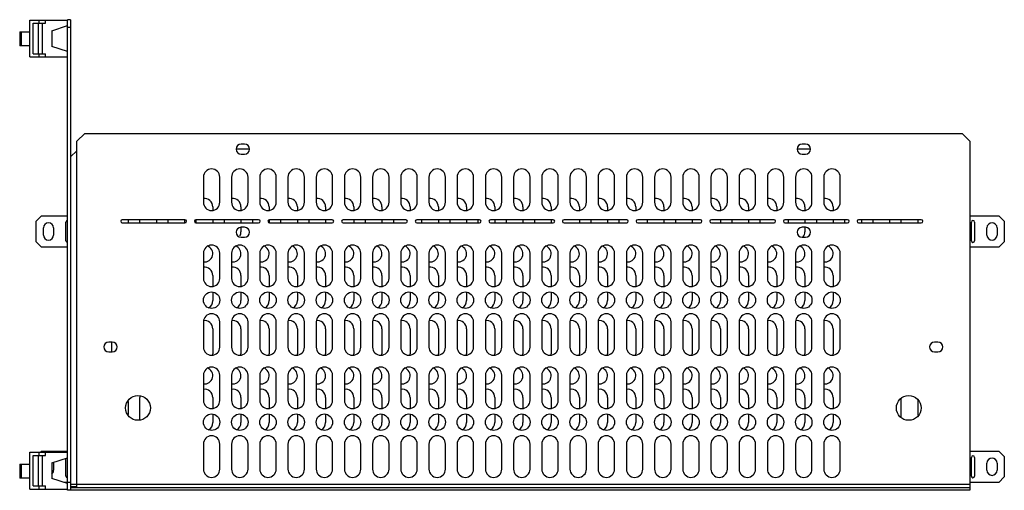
# Model space of a CAD drawing. Header units: millimetres. Extents: x 94 to 722, y 415 to 715.
import ezdxf

# ---------------------------------------------------------------- set-up
doc = ezdxf.new("R2010")
doc.units = ezdxf.units.MM
doc.header["$LTSCALE"] = 73.241974
doc.layers.get('0').update_dxf_attribs({"linetype": 'CONTINUOUS'})

msp = doc.modelspace()

# ---------------------------------------------------------------- linework, layer by layer
at = {"color": 7}
for p, q in [((100.48, 690.8), (100.48, 714.3)), ((100.48, 714.3), (124.48, 714.3)), ((102.48, 692.8), (102.48, 712.3)), ((102.48, 712.3), (110.48, 712.3)), ((106.04, 692.8), (106.04, 712.3)), ((106.48, 712.3), (106.48, 714.3)), ((108.48, 692.8), (108.48, 712.3)), ((110.48, 712.3), (110.48, 714.3)), ((114.48, 707.55), (124.48, 710.8)), ((124.48, 414.55), (124.48, 714.55)), ((126.48, 714.55), (124.48, 714.55)), ((126.48, 714.55), (126.48, 414.55)), ((93.98, 706.8), (93.98, 697.8)), ((93.98, 706.8), (100.48, 706.8)), ((95.06, 697.8), (95.06, 706.8)), ((114.48, 707.55), (114.48, 697.55)), ((126.48, 709.55), (124.48, 709.55)), ((100.48, 697.8), (93.98, 697.8)), ((102.48, 692.8), (110.48, 692.8)), ((106.48, 690.8), (106.48, 692.8)), ((110.48, 690.8), (110.48, 692.8)), ((124.48, 694.3), (114.48, 697.55)), ((100.48, 690.8), (124.48, 690.8)), ((135.48, 642.05), (130.48, 637.05)), ((135.48, 642.05), (695.48, 642.05)), ((700.48, 637.05), (695.48, 642.05)), ((130.48, 416.05), (130.48, 637.05)), ((237.53, 635.2), (235.33, 635.2)), ((595.63, 635.2), (593.43, 635.2)), ((700.48, 637.05), (700.48, 414.55)), ((130.48, 631.05), (126.48, 627.05)), ((240.68, 632.05), (232.19, 632.05)), ((235.33, 628.9), (237.53, 628.9)), ((598.78, 632.05), (590.29, 632.05)), ((593.43, 628.9), (595.63, 628.9)), ((211.23, 614.15), (211.23, 598.15)), ((221.73, 598.15), (221.73, 614.15)), ((229.23, 614.15), (229.23, 598.15)), ((239.73, 598.15), (239.73, 614.15)), ((247.23, 614.15), (247.23, 598.15)), ((257.73, 598.15), (257.73, 614.15)), ((265.23, 614.15), (265.23, 598.15)), ((275.73, 598.15), (275.73, 614.15)), ((283.23, 614.15), (283.23, 598.15)), ((293.73, 598.15), (293.73, 614.15)), ((301.23, 614.15), (301.23, 598.15)), ((311.73, 598.15), (311.73, 614.15)), ((319.23, 614.15), (319.23, 598.15)), ((329.73, 598.15), (329.73, 614.15)), ((337.23, 614.15), (337.23, 598.15)), ((347.73, 598.15), (347.73, 614.15)), ((355.23, 614.15), (355.23, 598.15)), ((365.73, 598.15), (365.73, 614.15)), ((373.23, 614.15), (373.23, 598.15)), ((383.73, 598.15), (383.73, 614.15)), ((391.23, 614.15), (391.23, 598.15)), ((401.73, 598.15), (401.73, 614.15)), ((409.23, 614.15), (409.23, 598.15)), ((419.73, 598.15), (419.73, 614.15)), ((427.23, 614.15), (427.23, 598.15)), ((437.73, 598.15), (437.73, 614.15)), ((445.23, 614.15), (445.23, 598.15)), ((455.73, 598.15), (455.73, 614.15)), ((463.23, 614.15), (463.23, 598.15)), ((473.73, 598.15), (473.73, 614.15)), ((481.23, 614.15), (481.23, 598.15)), ((491.73, 598.15), (491.73, 614.15)), ((499.23, 614.15), (499.23, 598.15)), ((509.73, 598.15), (509.73, 614.15)), ((517.23, 614.15), (517.23, 598.15)), ((527.73, 598.15), (527.73, 614.15)), ((535.23, 614.15), (535.23, 598.15)), ((545.73, 598.15), (545.73, 614.15)), ((553.23, 614.15), (553.23, 598.15)), ((563.73, 598.15), (563.73, 614.15)), ((571.23, 614.15), (571.23, 598.15)), ((581.73, 598.15), (581.73, 614.15)), ((589.23, 614.15), (589.23, 598.15)), ((599.73, 598.15), (599.73, 614.15)), ((607.23, 614.15), (607.23, 598.15)), ((617.73, 598.15), (617.73, 614.15)), ((217.23, 595.3), (217.23, 592.98)), ((235.23, 595.3), (235.23, 592.98)), ((253.23, 595.3), (253.23, 592.98)), ((271.23, 595.3), (271.23, 592.98)), ((289.23, 595.3), (289.23, 592.98)), ((307.23, 595.3), (307.23, 592.98)), ((325.23, 595.3), (325.23, 592.98)), ((343.23, 595.3), (343.23, 592.98)), ((361.23, 595.3), (361.23, 592.98)), ((379.23, 595.3), (379.23, 592.98)), ((397.23, 595.3), (397.23, 592.98)), ((415.23, 595.3), (415.23, 592.98)), ((433.23, 595.3), (433.23, 592.98)), ((451.23, 595.3), (451.23, 592.98)), ((469.23, 595.3), (469.23, 592.98)), ((487.23, 595.3), (487.23, 592.98)), ((505.23, 595.3), (505.23, 592.98)), ((523.23, 595.3), (523.23, 592.98)), ((541.23, 595.3), (541.23, 592.98)), ((559.23, 595.3), (559.23, 592.98)), ((577.23, 595.3), (577.23, 592.98)), ((595.23, 595.3), (595.23, 592.98)), ((613.23, 595.3), (613.23, 592.98)), ((107.98, 589.55), (104.48, 586.05)), ((104.48, 573.05), (104.48, 586.05)), ((107.98, 589.55), (124.48, 589.55)), ((123.48, 573.55), (123.48, 585.55)), ((199.48, 587.05), (159.48, 587.05)), ((159.48, 585.05), (199.48, 585.05)), ((163.23, 587.05), (163.23, 585.05)), ((170.73, 585.05), (170.73, 587.05)), ((181.23, 587.05), (181.23, 585.05)), ((188.73, 585.05), (188.73, 587.05)), ((199.23, 587.05), (199.23, 585.05)), ((246.48, 587.05), (206.48, 587.05)), ((206.48, 585.05), (246.48, 585.05)), ((206.73, 585.05), (206.73, 587.05)), ((217.23, 587.05), (217.23, 585.05)), ((224.73, 585.05), (224.73, 587.05)), ((235.23, 587.05), (235.23, 585.05)), ((242.73, 585.05), (242.73, 587.05)), ((253.23, 586.9), (253.23, 585.19)), ((293.48, 587.05), (253.48, 587.05)), ((253.48, 585.05), (293.48, 585.05)), ((260.73, 585.05), (260.73, 587.05)), ((271.23, 587.05), (271.23, 585.05)), ((278.73, 585.05), (278.73, 587.05)), ((289.23, 587.05), (289.23, 585.05)), ((340.48, 587.05), (300.48, 587.05)), ((300.48, 585.05), (340.48, 585.05)), ((307.23, 587.05), (307.23, 585.05)), ((314.73, 585.05), (314.73, 587.05)), ((325.23, 587.05), (325.23, 585.05)), ((332.73, 585.05), (332.73, 587.05)), ((387.48, 587.05), (347.48, 587.05)), ((347.48, 585.05), (387.48, 585.05)), ((350.73, 585.05), (350.73, 587.05)), ((361.23, 587.05), (361.23, 585.05)), ((368.73, 585.05), (368.73, 587.05)), ((379.23, 587.05), (379.23, 585.05)), ((386.73, 585.05), (386.73, 587.05)), ((434.48, 587.05), (394.48, 587.05)), ((394.48, 585.05), (434.48, 585.05)), ((397.23, 587.05), (397.23, 585.05)), ((404.73, 585.05), (404.73, 587.05)), ((415.23, 587.05), (415.23, 585.05)), ((422.73, 585.05), (422.73, 587.05)), ((433.23, 587.05), (433.23, 585.05)), ((440.73, 585.48), (440.73, 586.61)), ((481.48, 587.05), (441.48, 587.05)), ((441.48, 585.05), (481.48, 585.05)), ((451.23, 587.05), (451.23, 585.05)), ((458.73, 585.05), (458.73, 587.05)), ((469.23, 587.05), (469.23, 585.05)), ((476.73, 585.05), (476.73, 587.05)), ((528.48, 587.05), (488.48, 587.05)), ((488.48, 585.05), (528.48, 585.05)), ((494.73, 585.05), (494.73, 587.05)), ((505.23, 587.05), (505.23, 585.05)), ((512.73, 585.05), (512.73, 587.05)), ((523.23, 587.05), (523.23, 585.05)), ((575.48, 587.05), (535.48, 587.05)), ((535.48, 585.05), (575.48, 585.05)), ((541.23, 587.05), (541.23, 585.05)), ((548.73, 585.05), (548.73, 587.05)), ((559.23, 587.05), (559.23, 585.05)), ((566.73, 585.05), (566.73, 587.05)), ((622.48, 587.05), (582.48, 587.05)), ((582.48, 585.05), (622.48, 585.05)), ((584.73, 585.05), (584.73, 587.05)), ((595.23, 587.05), (595.23, 585.05)), ((602.73, 585.05), (602.73, 587.05)), ((613.23, 587.05), (613.23, 585.05)), ((620.73, 585.05), (620.73, 587.05)), ((669.48, 587.05), (629.48, 587.05)), ((629.48, 585.05), (669.48, 585.05)), ((631.23, 587.05), (631.23, 585.05)), ((638.73, 585.05), (638.73, 587.05)), ((649.23, 587.05), (649.23, 585.05)), ((656.73, 585.05), (656.73, 587.05)), ((667.23, 587.05), (667.23, 585.05)), ((700.48, 589.55), (718.98, 589.55)), ((701.48, 573.55), (701.48, 585.55)), ((703.48, 585.55), (703.48, 573.55)), ((722.48, 586.05), (718.98, 589.55)), ((722.48, 586.05), (722.48, 573.05)), ((109.08, 577.3), (109.08, 581.8)), ((115.58, 581.8), (115.58, 577.3)), ((235.23, 582.2), (235.23, 579.3)), ((237.53, 582.2), (235.33, 582.2)), ((595.63, 582.2), (593.43, 582.2)), ((595.23, 582.2), (595.23, 579.3)), ((711.38, 577.3), (711.38, 581.8)), ((717.88, 581.8), (717.88, 577.3)), ((104.48, 573.05), (107.98, 569.55)), ((235.33, 575.9), (237.53, 575.9)), ((593.43, 575.9), (595.63, 575.9)), ((718.98, 569.55), (722.48, 573.05)), ((124.48, 569.55), (107.98, 569.55)), ((718.98, 569.55), (700.48, 569.55)), ((211.23, 565.65), (211.23, 549.65)), ((221.73, 549.65), (221.73, 565.65)), ((229.23, 565.65), (229.23, 549.65)), ((239.73, 549.65), (239.73, 565.65)), ((247.23, 565.65), (247.23, 549.65)), ((257.73, 549.65), (257.73, 565.65)), ((265.23, 565.65), (265.23, 549.65)), ((275.73, 549.65), (275.73, 565.65)), ((283.23, 565.65), (283.23, 549.65)), ((293.73, 549.65), (293.73, 565.65)), ((301.23, 565.65), (301.23, 549.65)), ((311.73, 549.65), (311.73, 565.65)), ((319.23, 565.65), (319.23, 549.65)), ((329.73, 549.65), (329.73, 565.65)), ((337.23, 565.65), (337.23, 549.65)), ((347.73, 549.65), (347.73, 565.65)), ((355.23, 565.65), (355.23, 549.65)), ((365.73, 549.65), (365.73, 565.65)), ((373.23, 565.65), (373.23, 549.65)), ((383.73, 549.65), (383.73, 565.65)), ((391.23, 565.65), (391.23, 549.65)), ((401.73, 549.65), (401.73, 565.65)), ((409.23, 565.65), (409.23, 549.65)), ((419.73, 549.65), (419.73, 565.65)), ((427.23, 565.65), (427.23, 549.65)), ((437.73, 549.65), (437.73, 565.65)), ((445.23, 565.65), (445.23, 549.65)), ((455.73, 549.65), (455.73, 565.65)), ((463.23, 565.65), (463.23, 549.65)), ((473.73, 549.65), (473.73, 565.65)), ((481.23, 565.65), (481.23, 549.65)), ((491.73, 549.65), (491.73, 565.65)), ((499.23, 565.65), (499.23, 549.65)), ((509.73, 549.65), (509.73, 565.65)), ((517.23, 565.65), (517.23, 549.65)), ((527.73, 549.65), (527.73, 565.65)), ((535.23, 565.65), (535.23, 549.65)), ((545.73, 549.65), (545.73, 565.65)), ((553.23, 565.65), (553.23, 549.65)), ((563.73, 549.65), (563.73, 565.65)), ((571.23, 565.65), (571.23, 549.65)), ((581.73, 549.65), (581.73, 565.65)), ((589.23, 565.65), (589.23, 549.65)), ((599.73, 549.65), (599.73, 565.65)), ((607.23, 565.65), (607.23, 549.65)), ((617.73, 549.65), (617.73, 565.65)), ((217.23, 551.5), (217.23, 544.48)), ((235.23, 551.5), (235.23, 544.48)), ((253.23, 551.5), (253.23, 544.48)), ((271.23, 551.5), (271.23, 544.48)), ((289.23, 551.5), (289.23, 544.48)), ((307.23, 551.5), (307.23, 544.48)), ((325.23, 551.5), (325.23, 544.48)), ((343.23, 551.5), (343.23, 544.48)), ((361.23, 551.5), (361.23, 544.48)), ((379.23, 551.5), (379.23, 544.48)), ((397.23, 551.5), (397.23, 544.48)), ((415.23, 551.5), (415.23, 544.48)), ((433.23, 551.5), (433.23, 544.48)), ((451.23, 551.5), (451.23, 544.48)), ((469.23, 551.5), (469.23, 544.48)), ((487.23, 551.5), (487.23, 544.48)), ((505.23, 551.5), (505.23, 544.48)), ((523.23, 551.5), (523.23, 544.48)), ((541.23, 551.5), (541.23, 544.48)), ((559.23, 551.5), (559.23, 544.48)), ((577.23, 551.5), (577.23, 544.48)), ((595.23, 551.5), (595.23, 544.48)), ((613.23, 551.5), (613.23, 544.48)), ((217.23, 540.73), (217.23, 535.5)), ((235.23, 540.73), (235.23, 535.5)), ((253.23, 540.73), (253.23, 535.5)), ((271.23, 540.73), (271.23, 535.5)), ((289.23, 540.73), (289.23, 535.5)), ((307.23, 540.73), (307.23, 535.5)), ((325.23, 540.73), (325.23, 535.5)), ((343.23, 540.73), (343.23, 535.5)), ((361.23, 540.73), (361.23, 535.5)), ((379.23, 540.73), (379.23, 535.5)), ((397.23, 540.73), (397.23, 535.5)), ((415.23, 540.73), (415.23, 535.5)), ((433.23, 540.73), (433.23, 535.5)), ((451.23, 540.73), (451.23, 535.5)), ((469.23, 540.73), (469.23, 535.5)), ((487.23, 540.73), (487.23, 535.5)), ((505.23, 540.73), (505.23, 535.5)), ((523.23, 540.73), (523.23, 535.5)), ((541.23, 540.73), (541.23, 535.5)), ((559.23, 540.73), (559.23, 535.5)), ((577.23, 540.73), (577.23, 535.5)), ((595.23, 540.73), (595.23, 535.5)), ((613.23, 540.73), (613.23, 535.5)), ((211.23, 521.85), (211.23, 505.85)), ((221.73, 505.85), (221.73, 521.85)), ((229.23, 521.85), (229.23, 505.85)), ((239.73, 505.85), (239.73, 521.85)), ((247.23, 521.85), (247.23, 505.85)), ((257.73, 505.85), (257.73, 521.85)), ((265.23, 521.85), (265.23, 505.85)), ((275.73, 505.85), (275.73, 521.85)), ((283.23, 521.85), (283.23, 505.85)), ((293.73, 505.85), (293.73, 521.85)), ((301.23, 521.85), (301.23, 505.85)), ((311.73, 505.85), (311.73, 521.85)), ((319.23, 521.85), (319.23, 505.85)), ((329.73, 505.85), (329.73, 521.85)), ((337.23, 521.85), (337.23, 505.85)), ((347.73, 505.85), (347.73, 521.85)), ((355.23, 521.85), (355.23, 505.85)), ((365.73, 505.85), (365.73, 521.85)), ((373.23, 521.85), (373.23, 505.85)), ((383.73, 505.85), (383.73, 521.85)), ((391.23, 521.85), (391.23, 505.85)), ((401.73, 505.85), (401.73, 521.85)), ((409.23, 521.85), (409.23, 505.85)), ((419.73, 505.85), (419.73, 521.85)), ((427.23, 521.85), (427.23, 505.85)), ((437.73, 505.85), (437.73, 521.85)), ((445.23, 521.85), (445.23, 505.85)), ((455.73, 505.85), (455.73, 521.85)), ((463.23, 521.85), (463.23, 505.85)), ((473.73, 505.85), (473.73, 521.85)), ((481.23, 521.85), (481.23, 505.85)), ((491.73, 505.85), (491.73, 521.85)), ((499.23, 521.85), (499.23, 505.85)), ((509.73, 505.85), (509.73, 521.85)), ((517.23, 521.85), (517.23, 505.85)), ((527.73, 505.85), (527.73, 521.85)), ((535.23, 521.85), (535.23, 505.85)), ((545.73, 505.85), (545.73, 521.85)), ((553.23, 521.85), (553.23, 505.85)), ((563.73, 505.85), (563.73, 521.85)), ((571.23, 521.85), (571.23, 505.85)), ((581.73, 505.85), (581.73, 521.85)), ((589.23, 521.85), (589.23, 505.85)), ((599.73, 505.85), (599.73, 521.85)), ((607.23, 521.85), (607.23, 505.85)), ((617.73, 505.85), (617.73, 521.85)), ((217.23, 517.5), (217.23, 501.5)), ((235.23, 517.5), (235.23, 501.5)), ((253.23, 517.5), (253.23, 501.5)), ((271.23, 517.5), (271.23, 501.5)), ((289.23, 517.5), (289.23, 501.5)), ((307.23, 517.5), (307.23, 501.5)), ((325.23, 517.5), (325.23, 501.5)), ((343.23, 517.5), (343.23, 501.5)), ((361.23, 517.5), (361.23, 501.5)), ((379.23, 517.5), (379.23, 501.5)), ((397.23, 517.5), (397.23, 501.5)), ((415.23, 517.5), (415.23, 501.5)), ((433.23, 517.5), (433.23, 501.5)), ((451.23, 517.5), (451.23, 501.5)), ((469.23, 517.5), (469.23, 501.5)), ((487.23, 517.5), (487.23, 501.5)), ((505.23, 517.5), (505.23, 501.5)), ((523.23, 517.5), (523.23, 501.5)), ((541.23, 517.5), (541.23, 501.5)), ((559.23, 517.5), (559.23, 501.5)), ((577.23, 517.5), (577.23, 501.5)), ((595.23, 517.5), (595.23, 501.5)), ((613.23, 517.5), (613.23, 501.5)), ((153.03, 509.05), (150.83, 509.05)), ((152.73, 502.75), (152.73, 509.05)), ((680.13, 509.05), (677.93, 509.05)), ((150.83, 502.75), (153.03, 502.75)), ((677.93, 502.75), (680.13, 502.75)), ((211.23, 487.85), (211.23, 471.85)), ((221.73, 471.85), (221.73, 487.85)), ((229.23, 487.85), (229.23, 471.85)), ((239.73, 471.85), (239.73, 487.85)), ((247.23, 487.85), (247.23, 471.85)), ((257.73, 471.85), (257.73, 487.85)), ((265.23, 487.85), (265.23, 471.85)), ((275.73, 471.85), (275.73, 487.85)), ((283.23, 487.85), (283.23, 471.85)), ((293.73, 471.85), (293.73, 487.85)), ((301.23, 487.85), (301.23, 471.85)), ((311.73, 471.85), (311.73, 487.85)), ((319.23, 487.85), (319.23, 471.85)), ((329.73, 471.85), (329.73, 487.85)), ((337.23, 487.85), (337.23, 471.85)), ((347.73, 471.85), (347.73, 487.85)), ((355.23, 487.85), (355.23, 471.85)), ((365.73, 471.85), (365.73, 487.85)), ((373.23, 487.85), (373.23, 471.85)), ((383.73, 471.85), (383.73, 487.85)), ((391.23, 487.85), (391.23, 471.85)), ((401.73, 471.85), (401.73, 487.85)), ((409.23, 487.85), (409.23, 471.85)), ((419.73, 471.85), (419.73, 487.85)), ((427.23, 487.85), (427.23, 471.85)), ((437.73, 471.85), (437.73, 487.85)), ((445.23, 487.85), (445.23, 471.85)), ((455.73, 471.85), (455.73, 487.85)), ((463.23, 487.85), (463.23, 471.85)), ((473.73, 471.85), (473.73, 487.85)), ((481.23, 487.85), (481.23, 471.85)), ((491.73, 471.85), (491.73, 487.85)), ((499.23, 487.85), (499.23, 471.85)), ((509.73, 471.85), (509.73, 487.85)), ((517.23, 487.85), (517.23, 471.85)), ((527.73, 471.85), (527.73, 487.85)), ((535.23, 487.85), (535.23, 471.85)), ((545.73, 471.85), (545.73, 487.85)), ((553.23, 487.85), (553.23, 471.85)), ((563.73, 471.85), (563.73, 487.85)), ((571.23, 487.85), (571.23, 471.85)), ((581.73, 471.85), (581.73, 487.85)), ((589.23, 487.85), (589.23, 471.85)), ((599.73, 471.85), (599.73, 487.85)), ((607.23, 487.85), (607.23, 471.85)), ((617.73, 471.85), (617.73, 487.85)), ((170.73, 459.56), (170.73, 473.7)), ((217.23, 473.7), (217.23, 466.68)), ((235.23, 473.7), (235.23, 466.68)), ((253.23, 473.7), (253.23, 466.68)), ((271.23, 473.7), (271.23, 466.68)), ((289.23, 473.7), (289.23, 466.68)), ((307.23, 473.7), (307.23, 466.68)), ((325.23, 473.7), (325.23, 466.68)), ((343.23, 473.7), (343.23, 466.68)), ((361.23, 473.7), (361.23, 466.68)), ((379.23, 473.7), (379.23, 466.68)), ((397.23, 473.7), (397.23, 466.68)), ((415.23, 473.7), (415.23, 466.68)), ((433.23, 473.7), (433.23, 466.68)), ((451.23, 473.7), (451.23, 466.68)), ((469.23, 473.7), (469.23, 466.68)), ((487.23, 473.7), (487.23, 466.68)), ((505.23, 473.7), (505.23, 466.68)), ((523.23, 473.7), (523.23, 466.68)), ((541.23, 473.7), (541.23, 466.68)), ((559.23, 473.7), (559.23, 466.68)), ((577.23, 473.7), (577.23, 466.68)), ((595.23, 473.7), (595.23, 466.68)), ((613.23, 473.7), (613.23, 466.68)), ((656.73, 460.79), (656.73, 473.33)), ((667.23, 471.93), (667.23, 462.17)), ((163.23, 471.23), (163.23, 462.86)), ((217.23, 462.93), (217.23, 457.7)), ((235.23, 462.93), (235.23, 457.7)), ((253.23, 462.93), (253.23, 457.7)), ((271.23, 462.93), (271.23, 457.7)), ((289.23, 462.93), (289.23, 457.7)), ((307.23, 462.93), (307.23, 457.7)), ((325.23, 462.93), (325.23, 457.7)), ((343.23, 462.93), (343.23, 457.7)), ((361.23, 462.93), (361.23, 457.7)), ((379.23, 462.93), (379.23, 457.7)), ((397.23, 462.93), (397.23, 457.7)), ((415.23, 462.93), (415.23, 457.7)), ((433.23, 462.93), (433.23, 457.7)), ((451.23, 462.93), (451.23, 457.7)), ((469.23, 462.93), (469.23, 457.7)), ((487.23, 462.93), (487.23, 457.7)), ((505.23, 462.93), (505.23, 457.7)), ((523.23, 462.93), (523.23, 457.7)), ((541.23, 462.93), (541.23, 457.7)), ((559.23, 462.93), (559.23, 457.7)), ((577.23, 462.93), (577.23, 457.7)), ((595.23, 462.93), (595.23, 457.7)), ((613.23, 462.93), (613.23, 457.7)), ((211.23, 444.05), (211.23, 428.05)), ((221.73, 428.05), (221.73, 444.05)), ((229.23, 444.05), (229.23, 428.05)), ((239.73, 428.05), (239.73, 444.05)), ((247.23, 444.05), (247.23, 428.05)), ((257.73, 428.05), (257.73, 444.05)), ((265.23, 444.05), (265.23, 428.05)), ((275.73, 428.05), (275.73, 444.05)), ((283.23, 444.05), (283.23, 428.05)), ((293.73, 428.05), (293.73, 444.05)), ((301.23, 444.05), (301.23, 428.05)), ((311.73, 428.05), (311.73, 444.05)), ((319.23, 444.05), (319.23, 428.05)), ((329.73, 428.05), (329.73, 444.05)), ((337.23, 444.05), (337.23, 428.05)), ((347.73, 428.05), (347.73, 444.05)), ((355.23, 444.05), (355.23, 428.05)), ((365.73, 428.05), (365.73, 444.05)), ((373.23, 444.05), (373.23, 428.05)), ((383.73, 428.05), (383.73, 444.05)), ((391.23, 444.05), (391.23, 428.05)), ((401.73, 428.05), (401.73, 444.05)), ((409.23, 444.05), (409.23, 428.05)), ((419.73, 428.05), (419.73, 444.05)), ((427.23, 444.05), (427.23, 428.05)), ((437.73, 428.05), (437.73, 444.05)), ((445.23, 444.05), (445.23, 428.05)), ((455.73, 428.05), (455.73, 444.05)), ((463.23, 444.05), (463.23, 428.05)), ((473.73, 428.05), (473.73, 444.05)), ((481.23, 444.05), (481.23, 428.05)), ((491.73, 428.05), (491.73, 444.05)), ((499.23, 444.05), (499.23, 428.05)), ((509.73, 428.05), (509.73, 444.05)), ((517.23, 444.05), (517.23, 428.05)), ((527.73, 428.05), (527.73, 444.05)), ((535.23, 444.05), (535.23, 428.05)), ((545.73, 428.05), (545.73, 444.05)), ((553.23, 444.05), (553.23, 428.05)), ((563.73, 428.05), (563.73, 444.05)), ((571.23, 444.05), (571.23, 428.05)), ((581.73, 428.05), (581.73, 444.05)), ((589.23, 444.05), (589.23, 428.05)), ((599.73, 428.05), (599.73, 444.05)), ((607.23, 444.05), (607.23, 428.05)), ((617.73, 428.05), (617.73, 444.05)), ((100.48, 415.3), (100.48, 438.8)), ((100.48, 438.8), (124.48, 438.8)), ((102.48, 417.3), (102.48, 436.8)), ((102.48, 436.8), (110.48, 436.8)), ((106.04, 417.3), (106.04, 436.8)), ((106.48, 436.8), (106.48, 438.8)), ((107.98, 439.55), (107.23, 438.8)), ((107.98, 439.55), (124.48, 439.55)), ((108.48, 417.3), (108.48, 436.8)), ((110.48, 436.8), (110.48, 438.8)), ((114.48, 432.05), (124.48, 435.3)), ((123.48, 423.55), (123.48, 434.97)), ((700.48, 439.55), (718.98, 439.55)), ((701.48, 423.55), (701.48, 435.55)), ((703.48, 435.55), (703.48, 423.55)), ((722.48, 436.05), (718.98, 439.55)), ((722.48, 436.05), (722.48, 423.05)), ((93.98, 431.3), (93.98, 422.3)), ((93.98, 431.3), (100.48, 431.3)), ((95.06, 422.3), (95.06, 431.3)), ((114.48, 432.05), (114.48, 422.05)), ((115.58, 431.8), (115.58, 427.3)), ((711.38, 427.3), (711.38, 431.8)), ((717.88, 431.8), (717.88, 427.3)), ((100.48, 422.3), (93.98, 422.3)), ((124.48, 418.8), (114.48, 422.05)), ((718.98, 419.55), (722.48, 423.05)), ((100.48, 415.3), (124.48, 415.3)), ((102.48, 417.3), (110.48, 417.3)), ((106.48, 415.3), (106.48, 417.3)), ((110.48, 415.3), (110.48, 417.3)), ((126.48, 419.55), (122.18, 419.55)), ((700.48, 418.2), (126.48, 418.2)), ((126.48, 417.05), (130.48, 417.05)), ((700.48, 416.05), (126.48, 416.05)), ((718.98, 419.55), (700.48, 419.55)), ((700.48, 414.55), (124.48, 414.55))]:
    msp.add_line(p, q, dxfattribs=at)
for centre, radius in [((216.48, 535.75), 5.25), ((234.48, 535.75), 5.25), ((252.48, 535.75), 5.25), ((270.48, 535.75), 5.25), ((288.48, 535.75), 5.25), ((306.48, 535.75), 5.25), ((324.48, 535.75), 5.25), ((342.48, 535.75), 5.25), ((360.48, 535.75), 5.25), ((378.48, 535.75), 5.25), ((396.48, 535.75), 5.25), ((414.48, 535.75), 5.25), ((432.48, 535.75), 5.25), ((450.48, 535.75), 5.25), ((468.48, 535.75), 5.25), ((486.48, 535.75), 5.25), ((504.48, 535.75), 5.25), ((522.48, 535.75), 5.25), ((540.48, 535.75), 5.25), ((558.48, 535.75), 5.25), ((576.48, 535.75), 5.25), ((594.48, 535.75), 5.25), ((612.48, 535.75), 5.25), ((169.48, 467.05), 7.9), ((661.48, 467.05), 7.9), ((216.48, 457.95), 5.25), ((234.48, 457.95), 5.25), ((252.48, 457.95), 5.25), ((270.48, 457.95), 5.25), ((288.48, 457.95), 5.25), ((306.48, 457.95), 5.25), ((324.48, 457.95), 5.25), ((342.48, 457.95), 5.25), ((360.48, 457.95), 5.25), ((378.48, 457.95), 5.25), ((396.48, 457.95), 5.25), ((414.48, 457.95), 5.25), ((432.48, 457.95), 5.25), ((450.48, 457.95), 5.25), ((468.48, 457.95), 5.25), ((486.48, 457.95), 5.25), ((504.48, 457.95), 5.25), ((522.48, 457.95), 5.25), ((540.48, 457.95), 5.25), ((558.48, 457.95), 5.25), ((576.48, 457.95), 5.25), ((594.48, 457.95), 5.25), ((612.48, 457.95), 5.25)]:
    msp.add_circle(centre, radius, dxfattribs=at)
for centre, radius, start, end in [((235.33, 632.05), 3.15, 90, 270), ((237.53, 632.05), 3.15, 270, 90), ((593.43, 632.05), 3.15, 90, 270), ((595.63, 632.05), 3.15, 270, 90), ((216.48, 614.15), 5.25, 0, 180), ((234.48, 614.15), 5.25, 0, 180), ((252.48, 614.15), 5.25, 0, 180), ((270.48, 614.15), 5.25, 0, 180), ((288.48, 614.15), 5.25, 0, 180), ((306.48, 614.15), 5.25, 0, 180), ((324.48, 614.15), 5.25, 0, 180), ((342.48, 614.15), 5.25, 0, 180), ((360.48, 614.15), 5.25, 0, 180), ((378.48, 614.15), 5.25, 0, 180), ((396.48, 614.15), 5.25, 0, 180), ((414.48, 614.15), 5.25, 0, 180), ((432.48, 614.15), 5.25, 0, 180), ((450.48, 614.15), 5.25, 0, 180), ((468.48, 614.15), 5.25, 0, 180), ((486.48, 614.15), 5.25, 0, 180), ((504.48, 614.15), 5.25, 0, 180), ((522.48, 614.15), 5.25, 0, 180), ((540.48, 614.15), 5.25, 0, 180), ((558.48, 614.15), 5.25, 0, 180), ((576.48, 614.15), 5.25, 0, 180), ((594.48, 614.15), 5.25, 0, 180), ((612.48, 614.15), 5.25, 0, 180), ((216.48, 598.15), 5.25, 180, 360), ((211.98, 595.3), 5.25, 0, 97.43221), ((234.48, 598.15), 5.25, 180, 360), ((229.98, 595.3), 5.25, 0, 97.43221), ((252.48, 598.15), 5.25, 180, 360), ((247.98, 595.3), 5.25, 0, 97.43221), ((270.48, 598.15), 5.25, 180, 360), ((265.98, 595.3), 5.25, 0, 97.43221), ((288.48, 598.15), 5.25, 180, 360), ((283.98, 595.3), 5.25, 0, 97.43221), ((306.48, 598.15), 5.25, 180, 360), ((301.98, 595.3), 5.25, 0, 97.43221), ((324.48, 598.15), 5.25, 180, 360), ((319.98, 595.3), 5.25, 0, 97.43221), ((342.48, 598.15), 5.25, 180, 360), ((337.98, 595.3), 5.25, 0, 97.43221), ((360.48, 598.15), 5.25, 180, 360), ((355.98, 595.3), 5.25, 0, 97.43221), ((378.48, 598.15), 5.25, 180, 360), ((373.98, 595.3), 5.25, 0, 97.43221), ((396.48, 598.15), 5.25, 180, 360), ((391.98, 595.3), 5.25, 0, 97.43221), ((414.48, 598.15), 5.25, 180, 360), ((409.98, 595.3), 5.25, 0, 97.43221), ((432.48, 598.15), 5.25, 180, 360), ((427.98, 595.3), 5.25, 0, 97.43221), ((450.48, 598.15), 5.25, 180, 360), ((445.98, 595.3), 5.25, 0, 97.43221), ((468.48, 598.15), 5.25, 180, 360), ((463.98, 595.3), 5.25, 0, 97.43221), ((486.48, 598.15), 5.25, 180, 360), ((481.98, 595.3), 5.25, 0, 97.43221), ((504.48, 598.15), 5.25, 180, 360), ((499.98, 595.3), 5.25, 0, 97.43221), ((522.48, 598.15), 5.25, 180, 360), ((517.98, 595.3), 5.25, 0, 97.43221), ((540.48, 598.15), 5.25, 180, 360), ((535.98, 595.3), 5.25, 0, 97.43221), ((558.48, 598.15), 5.25, 180, 360), ((553.98, 595.3), 5.25, 0, 97.43221), ((576.48, 598.15), 5.25, 180, 360), ((571.98, 595.3), 5.25, 0, 97.43221), ((594.48, 598.15), 5.25, 180, 360), ((589.98, 595.3), 5.25, 0, 97.43221), ((612.48, 598.15), 5.25, 180, 360), ((607.98, 595.3), 5.25, 0, 97.43221), ((112.33, 581.8), 3.25, 0, 180), ((124.48, 585.55), 1, 90, 180), ((159.48, 586.05), 1, 90, 270), ((199.48, 586.05), 1, 270, 90), ((206.48, 586.05), 1, 90, 270), ((246.48, 586.05), 1, 270, 90), ((253.48, 586.05), 1, 90, 270), ((293.48, 586.05), 1, 270, 90), ((300.48, 586.05), 1, 90, 270), ((340.48, 586.05), 1, 270, 90), ((347.48, 586.05), 1, 90, 270), ((387.48, 586.05), 1, 270, 90), ((394.48, 586.05), 1, 90, 270), ((434.48, 586.05), 1, 270, 90), ((441.48, 586.05), 1, 90, 270), ((481.48, 586.05), 1, 270, 90), ((488.48, 586.05), 1, 90, 270), ((528.48, 586.05), 1, 270, 90), ((535.48, 586.05), 1, 90, 270), ((575.48, 586.05), 1, 270, 90), ((582.48, 586.05), 1, 90, 270), ((622.48, 586.05), 1, 270, 90), ((629.48, 586.05), 1, 90, 270), ((669.48, 586.05), 1, 270, 90), ((702.48, 585.55), 1, 0, 180), ((714.63, 581.8), 3.25, 0, 180), ((235.33, 579.05), 3.15, 90, 270), ((229.98, 579.3), 5.25, 330.34981, 360), ((237.53, 579.05), 3.15, 270, 90), ((593.43, 579.05), 3.15, 90, 270), ((589.98, 579.3), 5.25, 321.91609, 360), ((595.63, 579.05), 3.15, 270, 90), ((112.33, 577.3), 3.25, 180, 360), ((124.48, 573.55), 1, 180, 270.02494), ((702.48, 573.55), 1, 180, 360), ((714.63, 577.3), 3.25, 180, 360), ((216.48, 565.65), 5.25, 0, 180), ((211.98, 565.4), 5.25, 261.80561, 71.14557), ((234.48, 565.65), 5.25, 0, 180), ((229.98, 565.4), 5.25, 261.80561, 71.14557), ((252.48, 565.65), 5.25, 0, 180), ((247.98, 565.4), 5.25, 261.80561, 71.14557), ((270.48, 565.65), 5.25, 0, 180), ((265.98, 565.4), 5.25, 261.80561, 71.14557), ((288.48, 565.65), 5.25, 0, 180), ((283.98, 565.4), 5.25, 261.80561, 71.14557), ((306.48, 565.65), 5.25, 0, 180), ((301.98, 565.4), 5.25, 261.80561, 71.14557), ((324.48, 565.65), 5.25, 0, 180), ((319.98, 565.4), 5.25, 261.80561, 71.14557), ((342.48, 565.65), 5.25, 0, 180), ((337.98, 565.4), 5.25, 261.80561, 71.14557), ((360.48, 565.65), 5.25, 0, 180), ((355.98, 565.4), 5.25, 261.80561, 71.14557), ((378.48, 565.65), 5.25, 0, 180), ((373.98, 565.4), 5.25, 261.80561, 71.14557), ((396.48, 565.65), 5.25, 0, 180), ((391.98, 565.4), 5.25, 261.80561, 71.14557), ((414.48, 565.65), 5.25, 0, 180), ((409.98, 565.4), 5.25, 261.80561, 71.14557), ((432.48, 565.65), 5.25, 0, 180), ((427.98, 565.4), 5.25, 261.80561, 71.14557), ((450.48, 565.65), 5.25, 0, 180), ((445.98, 565.4), 5.25, 261.80561, 71.14557), ((468.48, 565.65), 5.25, 0, 180), ((463.98, 565.4), 5.25, 261.80561, 71.14557), ((486.48, 565.65), 5.25, 0, 180), ((481.98, 565.4), 5.25, 261.80561, 71.14557), ((504.48, 565.65), 5.25, 0, 180), ((499.98, 565.4), 5.25, 261.80561, 71.14557), ((522.48, 565.65), 5.25, 0, 180), ((517.98, 565.4), 5.25, 261.80561, 71.14557), ((540.48, 565.65), 5.25, 0, 180), ((535.98, 565.4), 5.25, 261.80561, 71.14557), ((558.48, 565.65), 5.25, 0, 180), ((553.98, 565.4), 5.25, 261.80561, 71.14557), ((576.48, 565.65), 5.25, 0, 180), ((571.98, 565.4), 5.25, 261.80561, 71.14557), ((594.48, 565.65), 5.25, 0, 180), ((589.98, 565.4), 5.25, 261.80561, 71.14557), ((612.48, 565.65), 5.25, 0, 180), ((607.98, 565.4), 5.25, 261.80561, 71.14557), ((211.98, 551.5), 5.25, 0, 97.43221), ((229.98, 551.5), 5.25, 0, 97.43221), ((247.98, 551.5), 5.25, 0, 97.43221), ((265.98, 551.5), 5.25, 0, 97.43221), ((283.98, 551.5), 5.25, 0, 97.43221), ((301.98, 551.5), 5.25, 0, 97.43221), ((319.98, 551.5), 5.25, 0, 97.43221), ((337.98, 551.5), 5.25, 0, 97.43221), ((355.98, 551.5), 5.25, 0, 97.43221), ((373.98, 551.5), 5.25, 0, 97.43221), ((391.98, 551.5), 5.25, 0, 97.43221), ((409.98, 551.5), 5.25, 0, 97.43221), ((427.98, 551.5), 5.25, 0, 97.43221), ((445.98, 551.5), 5.25, 0, 97.43221), ((463.98, 551.5), 5.25, 0, 97.43221), ((481.98, 551.5), 5.25, 0, 97.43221), ((499.98, 551.5), 5.25, 0, 97.43221), ((517.98, 551.5), 5.25, 0, 97.43221), ((535.98, 551.5), 5.25, 0, 97.43221), ((553.98, 551.5), 5.25, 0, 97.43221), ((571.98, 551.5), 5.25, 0, 97.43221), ((589.98, 551.5), 5.25, 0, 97.43221), ((607.98, 551.5), 5.25, 0, 97.43221), ((216.48, 549.65), 5.25, 180, 360), ((234.48, 549.65), 5.25, 180, 360), ((252.48, 549.65), 5.25, 180, 360), ((270.48, 549.65), 5.25, 180, 360), ((288.48, 549.65), 5.25, 180, 360), ((306.48, 549.65), 5.25, 180, 360), ((324.48, 549.65), 5.25, 180, 360), ((342.48, 549.65), 5.25, 180, 360), ((360.48, 549.65), 5.25, 180, 360), ((378.48, 549.65), 5.25, 180, 360), ((396.48, 549.65), 5.25, 180, 360), ((414.48, 549.65), 5.25, 180, 360), ((432.48, 549.65), 5.25, 180, 360), ((450.48, 549.65), 5.25, 180, 360), ((468.48, 549.65), 5.25, 180, 360), ((486.48, 549.65), 5.25, 180, 360), ((504.48, 549.65), 5.25, 180, 360), ((522.48, 549.65), 5.25, 180, 360), ((540.48, 549.65), 5.25, 180, 360), ((558.48, 549.65), 5.25, 180, 360), ((576.48, 549.65), 5.25, 180, 360), ((594.48, 549.65), 5.25, 180, 360), ((612.48, 549.65), 5.25, 180, 360), ((211.98, 535.5), 5.25, 300.06365, 360), ((229.98, 535.5), 5.25, 300.06365, 360), ((247.98, 535.5), 5.25, 300.06365, 360), ((265.98, 535.5), 5.25, 300.06365, 360), ((283.98, 535.5), 5.25, 300.06365, 360), ((301.98, 535.5), 5.25, 300.06365, 360), ((319.98, 535.5), 5.25, 300.06365, 360), ((337.98, 535.5), 5.25, 300.06365, 360), ((355.98, 535.5), 5.25, 300.06365, 360), ((373.98, 535.5), 5.25, 300.06365, 360), ((391.98, 535.5), 5.25, 300.06365, 360), ((409.98, 535.5), 5.25, 300.06365, 360), ((427.98, 535.5), 5.25, 300.06365, 360), ((445.98, 535.5), 5.25, 300.06365, 360), ((463.98, 535.5), 5.25, 300.06365, 360), ((481.98, 535.5), 5.25, 300.06365, 360), ((499.98, 535.5), 5.25, 300.06365, 360), ((517.98, 535.5), 5.25, 300.06365, 360), ((535.98, 535.5), 5.25, 300.06365, 360), ((553.98, 535.5), 5.25, 300.06365, 360), ((571.98, 535.5), 5.25, 300.06365, 360), ((589.98, 535.5), 5.25, 300.06365, 360), ((607.98, 535.5), 5.25, 300.06365, 360), ((211.98, 517.5), 5.25, 0, 99.31027), ((216.48, 521.85), 5.25, 0, 180), ((229.98, 517.5), 5.25, 0, 99.31027), ((234.48, 521.85), 5.25, 0, 180), ((247.98, 517.5), 5.25, 0, 99.31027), ((252.48, 521.85), 5.25, 0, 180), ((265.98, 517.5), 5.25, 0, 99.31027), ((270.48, 521.85), 5.25, 0, 180), ((283.98, 517.5), 5.25, 0, 99.31027), ((288.48, 521.85), 5.25, 0, 180), ((301.98, 517.5), 5.25, 0, 99.31027), ((306.48, 521.85), 5.25, 0, 180), ((319.98, 517.5), 5.25, 0, 99.31027), ((324.48, 521.85), 5.25, 0, 180), ((337.98, 517.5), 5.25, 0, 99.31027), ((342.48, 521.85), 5.25, 0, 180), ((355.98, 517.5), 5.25, 0, 99.31027), ((360.48, 521.85), 5.25, 0, 180), ((373.98, 517.5), 5.25, 0, 99.31027), ((378.48, 521.85), 5.25, 0, 180), ((391.98, 517.5), 5.25, 0, 99.31027), ((396.48, 521.85), 5.25, 0, 180), ((409.98, 517.5), 5.25, 0, 99.31027), ((414.48, 521.85), 5.25, 0, 180), ((427.98, 517.5), 5.25, 0, 99.31027), ((432.48, 521.85), 5.25, 0, 180), ((445.98, 517.5), 5.25, 0, 99.31027), ((450.48, 521.85), 5.25, 0, 180), ((463.98, 517.5), 5.25, 0, 99.31027), ((468.48, 521.85), 5.25, 0, 180), ((481.98, 517.5), 5.25, 0, 99.31027), ((486.48, 521.85), 5.25, 0, 180), ((499.98, 517.5), 5.25, 0, 99.31027), ((504.48, 521.85), 5.25, 0, 180), ((517.98, 517.5), 5.25, 0, 99.31027), ((522.48, 521.85), 5.25, 0, 180), ((535.98, 517.5), 5.25, 0, 99.31027), ((540.48, 521.85), 5.25, 0, 180), ((553.98, 517.5), 5.25, 0, 99.31027), ((558.48, 521.85), 5.25, 0, 180), ((571.98, 517.5), 5.25, 0, 99.31027), ((576.48, 521.85), 5.25, 0, 180), ((589.98, 517.5), 5.25, 0, 99.31027), ((594.48, 521.85), 5.25, 0, 180), ((607.98, 517.5), 5.25, 0, 99.31027), ((612.48, 521.85), 5.25, 0, 180), ((150.83, 505.9), 3.15, 90, 270), ((153.03, 505.9), 3.15, 270, 90), ((216.48, 505.85), 5.25, 180, 360), ((234.48, 505.85), 5.25, 180, 360), ((252.48, 505.85), 5.25, 180, 360), ((270.48, 505.85), 5.25, 180, 360), ((288.48, 505.85), 5.25, 180, 360), ((306.48, 505.85), 5.25, 180, 360), ((324.48, 505.85), 5.25, 180, 360), ((342.48, 505.85), 5.25, 180, 360), ((360.48, 505.85), 5.25, 180, 360), ((378.48, 505.85), 5.25, 180, 360), ((396.48, 505.85), 5.25, 180, 360), ((414.48, 505.85), 5.25, 180, 360), ((432.48, 505.85), 5.25, 180, 360), ((450.48, 505.85), 5.25, 180, 360), ((468.48, 505.85), 5.25, 180, 360), ((486.48, 505.85), 5.25, 180, 360), ((504.48, 505.85), 5.25, 180, 360), ((522.48, 505.85), 5.25, 180, 360), ((540.48, 505.85), 5.25, 180, 360), ((558.48, 505.85), 5.25, 180, 360), ((576.48, 505.85), 5.25, 180, 360), ((594.48, 505.85), 5.25, 180, 360), ((612.48, 505.85), 5.25, 180, 360), ((677.93, 505.9), 3.15, 90, 270), ((680.13, 505.9), 3.15, 270, 90), ((211.98, 501.5), 5.25, 351.90002, 360), ((229.98, 501.5), 5.25, 351.90002, 360), ((247.98, 501.5), 5.25, 351.90002, 360), ((265.98, 501.5), 5.25, 351.90002, 360), ((283.98, 501.5), 5.25, 351.90002, 360), ((301.98, 501.5), 5.25, 351.90002, 360), ((319.98, 501.5), 5.25, 351.90002, 360), ((337.98, 501.5), 5.25, 351.90002, 360), ((355.98, 501.5), 5.25, 351.90002, 360), ((373.98, 501.5), 5.25, 351.90002, 360), ((391.98, 501.5), 5.25, 351.90002, 360), ((409.98, 501.5), 5.25, 351.90002, 360), ((427.98, 501.5), 5.25, 351.90002, 360), ((445.98, 501.5), 5.25, 351.90002, 360), ((463.98, 501.5), 5.25, 351.90002, 360), ((481.98, 501.5), 5.25, 351.90002, 360), ((499.98, 501.5), 5.25, 351.90002, 360), ((517.98, 501.5), 5.25, 351.90002, 360), ((535.98, 501.5), 5.25, 351.90002, 360), ((553.98, 501.5), 5.25, 351.90002, 360), ((571.98, 501.5), 5.25, 351.90002, 360), ((589.98, 501.5), 5.25, 351.90002, 360), ((607.98, 501.5), 5.25, 351.90002, 360), ((216.48, 487.85), 5.25, 0, 180), ((211.98, 487.6), 5.25, 261.80561, 71.14557), ((234.48, 487.85), 5.25, 0, 180), ((229.98, 487.6), 5.25, 261.80561, 71.14557), ((252.48, 487.85), 5.25, 0, 180), ((247.98, 487.6), 5.25, 261.80561, 71.14557), ((270.48, 487.85), 5.25, 0, 180), ((265.98, 487.6), 5.25, 261.80561, 71.14557), ((288.48, 487.85), 5.25, 0, 180), ((283.98, 487.6), 5.25, 261.80561, 71.14557), ((306.48, 487.85), 5.25, 0, 180), ((301.98, 487.6), 5.25, 261.80561, 71.14557), ((324.48, 487.85), 5.25, 0, 180), ((319.98, 487.6), 5.25, 261.80561, 71.14557), ((342.48, 487.85), 5.25, 0, 180), ((337.98, 487.6), 5.25, 261.80561, 71.14557), ((360.48, 487.85), 5.25, 0, 180), ((355.98, 487.6), 5.25, 261.80561, 71.14557), ((378.48, 487.85), 5.25, 0, 180), ((373.98, 487.6), 5.25, 261.80561, 71.14557), ((396.48, 487.85), 5.25, 0, 180), ((391.98, 487.6), 5.25, 261.80561, 71.14557), ((414.48, 487.85), 5.25, 0, 180), ((409.98, 487.6), 5.25, 261.80561, 71.14557), ((432.48, 487.85), 5.25, 0, 180), ((427.98, 487.6), 5.25, 261.80561, 71.14557), ((450.48, 487.85), 5.25, 0, 180), ((445.98, 487.6), 5.25, 261.80561, 71.14557), ((468.48, 487.85), 5.25, 0, 180), ((463.98, 487.6), 5.25, 261.80561, 71.14557), ((486.48, 487.85), 5.25, 0, 180), ((481.98, 487.6), 5.25, 261.80561, 71.14557), ((504.48, 487.85), 5.25, 0, 180), ((499.98, 487.6), 5.25, 261.80561, 71.14557), ((522.48, 487.85), 5.25, 0, 180), ((517.98, 487.6), 5.25, 261.80561, 71.14557), ((540.48, 487.85), 5.25, 0, 180), ((535.98, 487.6), 5.25, 261.80561, 71.14557), ((558.48, 487.85), 5.25, 0, 180), ((553.98, 487.6), 5.25, 261.80561, 71.14557), ((576.48, 487.85), 5.25, 0, 180), ((571.98, 487.6), 5.25, 261.80561, 71.14557), ((594.48, 487.85), 5.25, 0, 180), ((589.98, 487.6), 5.25, 261.80561, 71.14557), ((612.48, 487.85), 5.25, 0, 180), ((607.98, 487.6), 5.25, 261.80561, 71.14557), ((211.98, 473.7), 5.25, 0, 97.43221), ((229.98, 473.7), 5.25, 0, 97.43221), ((247.98, 473.7), 5.25, 0, 97.43221), ((265.98, 473.7), 5.25, 0, 97.43221), ((283.98, 473.7), 5.25, 0, 97.43221), ((301.98, 473.7), 5.25, 0, 97.43221), ((319.98, 473.7), 5.25, 0, 97.43221), ((337.98, 473.7), 5.25, 0, 97.43221), ((355.98, 473.7), 5.25, 0, 97.43221), ((373.98, 473.7), 5.25, 0, 97.43221), ((391.98, 473.7), 5.25, 0, 97.43221), ((409.98, 473.7), 5.25, 0, 97.43221), ((427.98, 473.7), 5.25, 0, 97.43221), ((445.98, 473.7), 5.25, 0, 97.43221), ((463.98, 473.7), 5.25, 0, 97.43221), ((481.98, 473.7), 5.25, 0, 97.43221), ((499.98, 473.7), 5.25, 0, 97.43221), ((517.98, 473.7), 5.25, 0, 97.43221), ((535.98, 473.7), 5.25, 0, 97.43221), ((553.98, 473.7), 5.25, 0, 97.43221), ((571.98, 473.7), 5.25, 0, 97.43221), ((589.98, 473.7), 5.25, 0, 97.43221), ((607.98, 473.7), 5.25, 0, 97.43221), ((175.98, 473.7), 5.25, 172.46235, 180), ((216.48, 471.85), 5.25, 180, 360), ((234.48, 471.85), 5.25, 180, 360), ((252.48, 471.85), 5.25, 180, 360), ((270.48, 471.85), 5.25, 180, 360), ((288.48, 471.85), 5.25, 180, 360), ((306.48, 471.85), 5.25, 180, 360), ((324.48, 471.85), 5.25, 180, 360), ((342.48, 471.85), 5.25, 180, 360), ((360.48, 471.85), 5.25, 180, 360), ((378.48, 471.85), 5.25, 180, 360), ((396.48, 471.85), 5.25, 180, 360), ((414.48, 471.85), 5.25, 180, 360), ((432.48, 471.85), 5.25, 180, 360), ((450.48, 471.85), 5.25, 180, 360), ((468.48, 471.85), 5.25, 180, 360), ((486.48, 471.85), 5.25, 180, 360), ((504.48, 471.85), 5.25, 180, 360), ((522.48, 471.85), 5.25, 180, 360), ((540.48, 471.85), 5.25, 180, 360), ((558.48, 471.85), 5.25, 180, 360), ((576.48, 471.85), 5.25, 180, 360), ((594.48, 471.85), 5.25, 180, 360), ((612.48, 471.85), 5.25, 180, 360), ((211.98, 457.7), 5.25, 300.06365, 360), ((229.98, 457.7), 5.25, 300.06365, 360), ((247.98, 457.7), 5.25, 300.06365, 360), ((265.98, 457.7), 5.25, 300.06365, 360), ((283.98, 457.7), 5.25, 300.06365, 360), ((301.98, 457.7), 5.25, 300.06365, 360), ((319.98, 457.7), 5.25, 300.06365, 360), ((337.98, 457.7), 5.25, 300.06365, 360), ((355.98, 457.7), 5.25, 300.06365, 360), ((373.98, 457.7), 5.25, 300.06365, 360), ((391.98, 457.7), 5.25, 300.06365, 360), ((409.98, 457.7), 5.25, 300.06365, 360), ((427.98, 457.7), 5.25, 300.06365, 360), ((445.98, 457.7), 5.25, 300.06365, 360), ((463.98, 457.7), 5.25, 300.06365, 360), ((481.98, 457.7), 5.25, 300.06365, 360), ((499.98, 457.7), 5.25, 300.06365, 360), ((517.98, 457.7), 5.25, 300.06365, 360), ((535.98, 457.7), 5.25, 300.06365, 360), ((553.98, 457.7), 5.25, 300.06365, 360), ((571.98, 457.7), 5.25, 300.06365, 360), ((589.98, 457.7), 5.25, 300.06365, 360), ((607.98, 457.7), 5.25, 300.06365, 360), ((216.48, 444.05), 5.25, 0, 180), ((234.48, 444.05), 5.25, 0, 180), ((252.48, 444.05), 5.25, 0, 180), ((270.48, 444.05), 5.25, 0, 180), ((288.48, 444.05), 5.25, 0, 180), ((306.48, 444.05), 5.25, 0, 180), ((324.48, 444.05), 5.25, 0, 180), ((342.48, 444.05), 5.25, 0, 180), ((360.48, 444.05), 5.25, 0, 180), ((378.48, 444.05), 5.25, 0, 180), ((396.48, 444.05), 5.25, 0, 180), ((414.48, 444.05), 5.25, 0, 180), ((432.48, 444.05), 5.25, 0, 180), ((450.48, 444.05), 5.25, 0, 180), ((468.48, 444.05), 5.25, 0, 180), ((486.48, 444.05), 5.25, 0, 180), ((504.48, 444.05), 5.25, 0, 180), ((522.48, 444.05), 5.25, 0, 180), ((540.48, 444.05), 5.25, 0, 180), ((558.48, 444.05), 5.25, 0, 180), ((576.48, 444.05), 5.25, 0, 180), ((594.48, 444.05), 5.25, 0, 180), ((612.48, 444.05), 5.25, 0, 180), ((702.48, 435.55), 1, 0, 180), ((714.63, 431.8), 3.25, 0, 180), ((112.33, 431.8), 3.25, 0, 12.14343), ((216.48, 428.05), 5.25, 180, 360), ((234.48, 428.05), 5.25, 180, 360), ((252.48, 428.05), 5.25, 180, 360), ((270.48, 428.05), 5.25, 180, 360), ((288.48, 428.05), 5.25, 180, 360), ((306.48, 428.05), 5.25, 180, 360), ((324.48, 428.05), 5.25, 180, 360), ((342.48, 428.05), 5.25, 180, 360), ((360.48, 428.05), 5.25, 180, 360), ((378.48, 428.05), 5.25, 180, 360), ((396.48, 428.05), 5.25, 180, 360), ((414.48, 428.05), 5.25, 180, 360), ((432.48, 428.05), 5.25, 180, 360), ((450.48, 428.05), 5.25, 180, 360), ((468.48, 428.05), 5.25, 180, 360), ((486.48, 428.05), 5.25, 180, 360), ((504.48, 428.05), 5.25, 180, 360), ((522.48, 428.05), 5.25, 180, 360), ((540.48, 428.05), 5.25, 180, 360), ((558.48, 428.05), 5.25, 180, 360), ((576.48, 428.05), 5.25, 180, 360), ((594.48, 428.05), 5.25, 180, 360), ((612.48, 428.05), 5.25, 180, 360), ((112.33, 427.3), 3.25, 312.17374, 360), ((124.48, 423.55), 1, 180, 270), ((702.48, 423.55), 1, 180, 360), ((714.63, 427.3), 3.25, 180, 360)]:
    msp.add_arc(centre, radius, start, end, dxfattribs=at)

doc.saveas('drawing.dxf')
